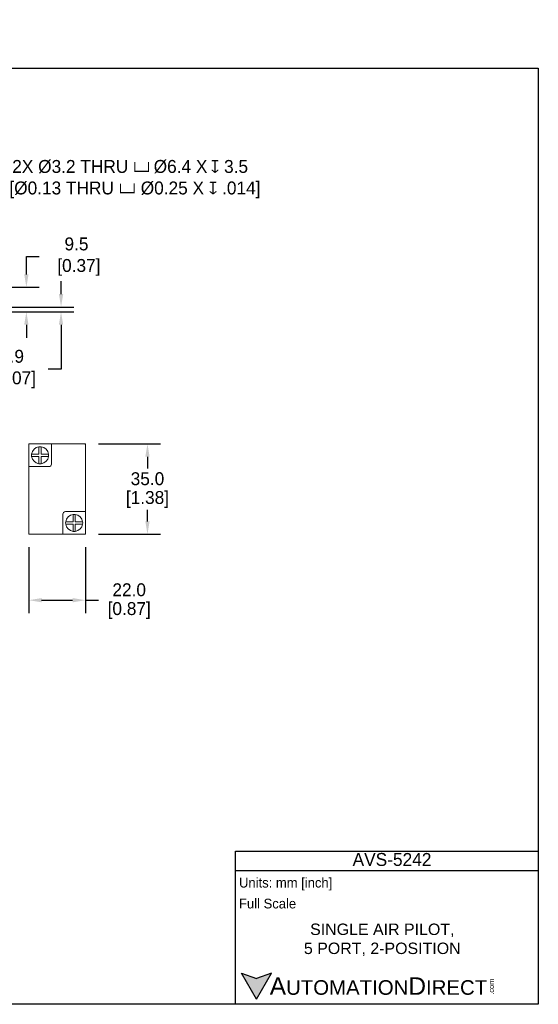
# Model space of a CAD drawing. Header units: inches. Extents: x 202 to 687, y 97 to 478.
# Tile 2 of 2: x 486 to 687, y 97 to 478. Entities that reach past the tile are written whole.
import ezdxf

# ---------------------------------------------------------------- set-up
doc = ezdxf.new("R2010")
doc.units = ezdxf.units.IN
doc.header["$LTSCALE"] = 10
doc.header["$MEASUREMENT"] = 0
doc.layers.add('DIM', color=140, linetype='Continuous')
doc.layers.add('Text', color=140, linetype='Continuous')
doc.styles.add('型式1', font='txt')
doc.dimstyles.get("Standard").update_dxf_attribs({"dimtxt": 5, "dimasz": 5, "dimexe": 5, "dimexo": 5, "dimgap": 1.5, "dimtad": 0, "dimtih": 1, "dimtoh": 1, "dimdec": 1, "dimzin": 0, "dimdsep": 46, "dimtxsty": 'Standard', "dimcen": 0, "dimadec": 0, "dimazin": 0, "dimtfac": 1, "dimtdec": 1, "dimtofl": 0, "dimtmove": 0, "dimatfit": 3, "dimfxl": 1, "dimtolj": 1, "dimtzin": 0, "dimarcsym": 0})

# ---------------------------------------------------------------- blocks, each defined once
blk = doc.blocks.new('*D6')
at = {"layer": 'Defpoints', "color": 0, "transparency": 16777216}
for p in [(490, 278.5), (512, 278.5), (512, 253)]:
    blk.add_point(p, dxfattribs=at)
at = {"layer": 'DIM', "color": 0, "lineweight": -2, "transparency": 16777216}
for p, q in [((490, 273.5), (490, 248)), ((512, 273.5), (512, 248)), ((495, 253), (507, 253)), ((512, 253), (517, 253))]:
    blk.add_line(p, q, dxfattribs=at)
at = {"layer": 'DIM', "color": 0, "transparency": 16777216}
for points in [[(495, 253.83), (495, 252.17), (490, 253)], [(507, 253.83), (507, 252.17), (512, 253)]]:
    blk.add_solid(points, dxfattribs=at)
at = {"layer": 'DIM', "color": 0, "transparency": 16777216, "char_height": 5, "attachment_point": 5}
for s, insert in [('\\A1;22.0', (528.92, 257)), ('\\A1;[0.87]', (528.92, 249))]:
    blk.add_mtext(s, dxfattribs=dict(at, insert=insert))
blk = doc.blocks.new('*D13')
at = {"layer": 'Defpoints', "color": 0, "transparency": 16777216}
for p in [(426.5, 366.5), (439.03, 364.63), (502.52, 364.63)]:
    blk.add_point(p, dxfattribs=at)
at = {"layer": 'DIM', "color": 0, "lineweight": -2, "transparency": 16777216}
for p, q in [((502.52, 371.5), (502.52, 376.5)), ((431.5, 366.5), (507.52, 366.5)), ((444.03, 364.63), (507.52, 364.63)), ((502.52, 359.63), (502.52, 342.5)), ((502.52, 342.5), (497.52, 342.5))]:
    blk.add_line(p, q, dxfattribs=at)
at = {"layer": 'DIM', "color": 0, "transparency": 16777216}
for points in [[(501.68, 371.5), (503.35, 371.5), (502.52, 366.5)], [(501.68, 359.63), (503.35, 359.63), (502.52, 364.63)]]:
    blk.add_solid(points, dxfattribs=at)
at = {"layer": 'DIM', "color": 0, "transparency": 16777216, "insert": (483.52, 342.5), "char_height": 5, "attachment_point": 5}
blk.add_mtext('\\A1;1.9\\P [0.07]', dxfattribs=at)
blk = doc.blocks.new('*D15')
at = {"layer": 'Defpoints', "color": 0, "transparency": 16777216}
for p in [(512, 313.5), (536, 313.5), (512, 278.5)]:
    blk.add_point(p, dxfattribs=at)
at = {"layer": 'DIM', "color": 0, "lineweight": -2, "transparency": 16777216}
for p, q in [((517, 313.5), (541, 313.5)), ((536, 308.5), (536, 304)), ((536, 283.5), (536, 288)), ((517, 278.5), (541, 278.5))]:
    blk.add_line(p, q, dxfattribs=at)
at = {"layer": 'DIM', "color": 0, "transparency": 16777216}
for points in [[(535.17, 308.5), (536.83, 308.5), (536, 313.5)], [(535.17, 283.5), (536.83, 283.5), (536, 278.5)]]:
    blk.add_solid(points, dxfattribs=at)
at = {"layer": 'DIM', "color": 0, "transparency": 16777216, "char_height": 5, "attachment_point": 5}
for s, insert in [('\\A1;35.0', (536, 300)), ('\\A1;[1.38]', (536, 292))]:
    blk.add_mtext(s, dxfattribs=dict(at, insert=insert))
blk = doc.blocks.new('*D19')
at = {"layer": 'Defpoints', "color": 0, "transparency": 16777216}
for p in [(427.5, 374.13), (489.08, 374.13), (439.03, 364.63)]:
    blk.add_point(p, dxfattribs=at)
at = {"layer": 'DIM', "color": 0, "lineweight": -2, "transparency": 16777216}
for p, q in [((489.08, 379.13), (489.08, 386)), ((489.08, 386), (494.08, 386)), ((432.5, 374.13), (494.08, 374.13)), ((444.03, 364.63), (494.08, 364.63)), ((489.08, 359.63), (489.08, 354.63))]:
    blk.add_line(p, q, dxfattribs=at)
at = {"layer": 'DIM', "color": 0, "transparency": 16777216}
for points in [[(488.25, 379.13), (489.92, 379.13), (489.08, 374.13)], [(488.25, 359.63), (489.92, 359.63), (489.08, 364.63)]]:
    blk.add_solid(points, dxfattribs=at)
at = {"layer": 'DIM', "color": 0, "transparency": 16777216, "insert": (508.5, 386), "char_height": 5, "attachment_point": 5}
blk.add_mtext('\\A1;9.5\\P [0.37]', dxfattribs=at)
blk = doc.blocks.new('*D25')
at = {"layer": 'Defpoints', "color": 0, "transparency": 16777216}
for p in [(427.05, 368.47), (425.61, 365.62)]:
    blk.add_point(p, dxfattribs=at)
at = {"layer": 'DIM', "color": 0, "lineweight": -2, "transparency": 16777216}
for p, q in [((451, 416), (429.3, 372.94)), ((456, 416), (451, 416))]:
    blk.add_line(p, q, dxfattribs=at)
at = {"layer": 'DIM', "color": 0, "transparency": 16777216}
blk.add_solid([(428.56, 373.32), (430.05, 372.57), (427.05, 368.47)], dxfattribs=at)
at = {"layer": 'DIM', "color": 0, "transparency": 16777216, "insert": (529.29, 416), "char_height": 5, "attachment_point": 5}
blk.add_mtext('\\A1;2X %%C3.2 THRU {\\Fgdt|c0;v\\fMS Shell Dlg|b0|i0|c0|p0;\\H0.70833x; \\H1.4118x;%%C6.4 X\\H0.70833x; \\Fgdt|c0;\\H1.4118x;x \\fMS Shell Dlg|b0|i0|c0|p0;3.5\\P  [%%C0.13 THRU \\Fgdt|c0;\\H0.99996x;v %%C0.25 X x .014]}', dxfattribs=at)

msp = doc.modelspace()

# ---------------------------------------------------------------- hatches: boundary and pattern name
at = {"layer": 'Text'}
msp.add_hatch(color=256, dxfattribs=at).paths.add_polyline_path([(578.23, 98.55), (584.05, 108.64), (578.23, 106.52), (572.4, 108.64)])

# ---------------------------------------------------------------- linework, layer by layer
at = {"color": 7, "linetype": 'Continuous', "lineweight": 15}
for p, q in [((490, 313.5), (490.3, 313.5)), ((490, 313.2), (490, 313.5)), ((490, 304.7), (490, 313.2)), ((490.3, 313.5), (498.8, 313.5)), ((498.8, 305.7), (498.8, 313.5)), ((498.8, 313.5), (511.7, 313.5)), ((511.7, 313.5), (512, 313.5)), ((512, 313.2), (512, 313.5)), ((512, 313.2), (512, 287.3)), ((491.13, 309.54), (493.96, 309.54)), ((494.84, 309.54), (497.67, 309.54)), ((493.96, 308.66), (491.13, 308.66)), ((497.67, 308.66), (494.84, 308.66)), ((490, 278.8), (490, 304.7)), ((490, 304.7), (497.8, 304.7)), ((503.2, 286.3), (503.2, 278.5)), ((504.2, 287.3), (512, 287.3)), ((512, 287.3), (512, 278.8)), ((504.33, 283.34), (507.16, 283.34)), ((507.16, 282.46), (504.33, 282.46)), ((508.04, 283.34), (510.87, 283.34)), ((510.87, 282.46), (508.04, 282.46)), ((490, 278.5), (490, 278.8)), ((490, 278.5), (490.3, 278.5)), ((503.2, 278.5), (490.3, 278.5)), ((511.7, 278.5), (503.2, 278.5)), ((511.7, 278.5), (512, 278.5)), ((512, 278.5), (512, 278.8))]:
    msp.add_line(p, q, dxfattribs=at)
for centre, radius, start, end in [((490.3, 313.2), 0.3, 90, 180), ((511.7, 313.2), 0.3, 0, 90), ((494.4, 309.1), 3.3, 172.3377, 187.6623), ((494.4, 309.1), 3.3, 97.6623, 172.3377), ((494.4, 309.1), 3.3, 82.3377, 97.6623), ((494.4, 309.1), 3.3, 7.6623, 82.3377), ((494.4, 309.1), 3.3, 352.3377, 7.6623), ((494.4, 309.1), 3.3, 187.6623, 262.3377), ((494.4, 309.1), 3.3, 262.3377, 277.6623), ((494.4, 309.1), 3.3, 277.6623, 352.3377), ((497.8, 305.7), 1, 270, 0), ((504.2, 286.3), 1, 90, 180), ((507.6, 282.9), 3.3, 97.6623, 172.3377), ((507.6, 282.9), 3.3, 82.3377, 97.6623), ((507.6, 282.9), 3.3, 7.6623, 82.3377), ((507.6, 282.9), 3.3, 172.3377, 187.6623), ((507.6, 282.9), 3.3, 187.6623, 262.3377), ((507.6, 282.9), 3.3, 277.6623, 352.3377), ((507.6, 282.9), 3.3, 352.3377, 7.6623), ((490.3, 278.8), 0.3, 180, 270), ((507.6, 282.9), 3.3, 262.3377, 277.6623), ((511.7, 278.8), 0.3, 270, 0)]:
    msp.add_arc(centre, radius, start, end, dxfattribs=at)
for points in [[(493.96, 309.54), (493.96, 309.81), (493.96, 310.08), (493.96, 310.6), (493.96, 310.85), (493.96, 311.33), (493.96, 311.56), (493.96, 311.99), (493.96, 312.19), (493.96, 312.37)], [(494.84, 312.37), (494.84, 312.19), (494.84, 311.99), (494.84, 311.57), (494.84, 311.34), (494.84, 310.85), (494.84, 310.6), (494.84, 310.08), (494.84, 309.81), (494.84, 309.54)], [(493.96, 305.83), (493.96, 306.01), (493.96, 306.21), (493.96, 306.63), (493.96, 306.86), (493.96, 307.35), (493.96, 307.6), (493.96, 308.12), (493.96, 308.39), (493.96, 308.66)], [(494.84, 308.66), (494.84, 308.39), (494.84, 308.12), (494.84, 307.6), (494.84, 307.35), (494.84, 306.87), (494.84, 306.64), (494.84, 306.21), (494.84, 306.01), (494.84, 305.83)], [(507.16, 283.34), (507.16, 283.61), (507.16, 283.88), (507.16, 284.4), (507.16, 284.65), (507.16, 285.13), (507.16, 285.36), (507.16, 285.79), (507.16, 285.99), (507.16, 286.17)], [(508.04, 286.17), (508.04, 285.99), (508.04, 285.79), (508.04, 285.37), (508.04, 285.14), (508.04, 284.65), (508.04, 284.4), (508.04, 283.88), (508.04, 283.61), (508.04, 283.34)], [(507.16, 279.63), (507.16, 279.81), (507.16, 280.01), (507.16, 280.43), (507.16, 280.66), (507.16, 281.15), (507.16, 281.4), (507.16, 281.92), (507.16, 282.19), (507.16, 282.46)], [(508.04, 282.46), (508.04, 282.19), (508.04, 281.92), (508.04, 281.4), (508.04, 281.15), (508.04, 280.67), (508.04, 280.44), (508.04, 280.01), (508.04, 279.81), (508.04, 279.63)]]:
    msp.add_open_spline(points, degree=3, knots=[0, 0, 0, 0, 0.25, 0.25, 0.5, 0.5, 0.75, 0.75, 1, 1, 1, 1], dxfattribs=at)
at = {"layer": 'Defpoints'}
msp.add_lwpolyline([(687.43, 96.55), (202, 96.55), (202, 459), (687.43, 459)], close=True, dxfattribs=at)
at = {"layer": 'Text'}
for p, q in [((570.07, 155.86), (687.43, 155.86)), ((570.07, 96.55), (570.07, 155.86)), ((687.43, 155.86), (687.43, 96.55)), ((570.07, 148.32), (687.43, 148.32)), ((578.23, 98.55), (572.4, 108.64)), ((572.4, 108.64), (578.23, 106.52)), ((578.23, 98.55), (584.05, 108.64)), ((584.05, 108.64), (578.23, 106.52)), ((687.43, 96.55), (570.07, 96.55))]:
    msp.add_line(p, q, dxfattribs=at)

# ---------------------------------------------------------------- texts
at = {"layer": 'Text', "style": '型式1'}
for s, insert, char_height, width, attachment_point in [('{\\fAR MingtiM BIG-5|b0|i0|c136|p49;\\H1.1078x;AVS-5\\fAR MingtiM BIG-5|b0|i0|c0|p49;242}', (630.75, 152.59), 4.524, 117.3661, 5), ('{\\fArial|b0|i0|c0|p34;     \\H1.2x;A\\H0.8333x;UTOMATION\\H1.2x;D\\H0.8333x;IRECT}', (572.4, 103.59), 5.655, 95.9655, 4)]:
    msp.add_mtext(s, dxfattribs=dict(at, insert=insert, char_height=char_height, width=width, attachment_point=attachment_point))
at = {"layer": 'Text'}
for s, insert, char_height, width, attachment_point in [(' Units: mm [inch]', (570.07, 143.07), 3.77, 135.4193, 4), (' Full Scale', (570.07, 135.53), 3.77, 135.0515, 4), ('{\\fArial|b0|i0|c0|p34;SINGLE AIR PILOT,\\P5 PORT, 2-POSITION}', (626.98, 121.5), 4.4201, 112.7088, 5)]:
    msp.add_mtext(s, dxfattribs=dict(at, insert=insert, char_height=char_height, width=width, attachment_point=attachment_point))
at = {"layer": 'Text', "insert": (668.2, 100.28), "char_height": 2.0358, "width": 6.0328, "attachment_point": 1, "rotation": 90, "style": '型式1'}
msp.add_mtext('{\\fArial|b0|i0|c0|p34;.com}', dxfattribs=at)

# ---------------------------------------------------------------- dimensions: what is measured, and where the dimension line sits
at = {"layer": 'DIM'}
dim = msp.add_diameter_dim_2p(p1=(425.61, 365.62), p2=(427.05, 368.47), text='2X %%C3.2 THRU {\\Fgdt|c0;v\\fMS Shell Dlg|b0|i0|c0|p0;\\H0.70833x; \\H1.4118x;%%C6.4 X\\H0.70833x; \\Fgdt|c0;\\H1.4118x;x \\fMS Shell Dlg|b0|i0|c0|p0;3.5\\P  [%%C0.13 THRU \\Fgdt|c0;\\H0.99996x;v %%C0.25 X x .014]}', dimstyle='Standard', override={"dimpost": '2X %%c<>\\X'}, dxfattribs=at)
dim.commit()
dim.dimension.update_dxf_attribs({"geometry": '*D25', "text_midpoint": (529.29, 416), "dimtype": 163})
for base, p1, p2, picture, middle in [((489.08, 374.13), (439.03, 364.63), (427.5, 374.13), '*D19', (508.5, 386)), ((502.52, 364.63), (426.5, 366.5), (439.03, 364.63), '*D13', (483.52, 342.5))]:
    dim = msp.add_linear_dim(base=base, p1=p1, p2=p2, angle=90, dimstyle='Standard', override={"dimpost": '\\X'}, dxfattribs=at)
    dim.commit()
    dim.dimension.update_dxf_attribs({"geometry": picture, "text_midpoint": middle, "dimtype": 160})
dim = msp.add_linear_dim(base=(536, 313.5), p1=(512, 278.5), p2=(512, 313.5), angle=90, dimstyle='Standard', override={"dimpost": '\\X'}, dxfattribs=at)
dim.commit()
dim.dimension.update_dxf_attribs({"geometry": '*D15', "text_midpoint": (536, 296)})
dim = msp.add_linear_dim(base=(512, 253), p1=(490, 278.5), p2=(512, 278.5), dimstyle='Standard', override={"dimpost": '\\X'}, dxfattribs=at)
dim.commit()
dim.dimension.update_dxf_attribs({"geometry": '*D6', "text_midpoint": (528.92, 253)})

doc.saveas('drawing.dxf')
